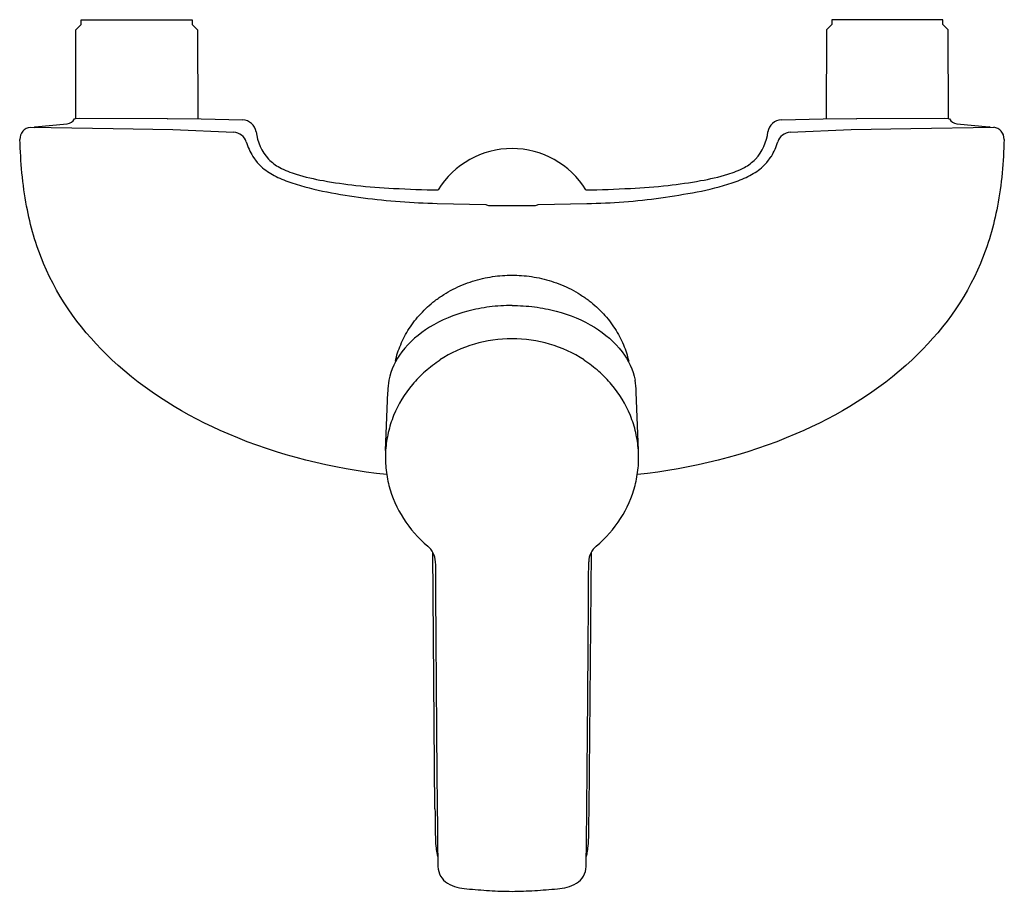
# Model space of a CAD drawing. Header units: millimetres. Extents: x -105 to 105, y -186 to 0.
import ezdxf

# ---------------------------------------------------------------- set-up
doc = ezdxf.new("R2010")
doc.units = ezdxf.units.MM
doc.header["$MEASUREMENT"] = 0
doc.layers.add('PLANNING', color=1, linetype='Continuous')

# ---------------------------------------------------------------- blocks, each defined once
blk = doc.blocks.new('250000_t')
at = {"layer": 'PLANNING'}
for p, q in [((-102.66, -22.95), (-85.03, -23.17)), ((-101.95, -22.98), (-101.72, -22.85)), ((-101.72, -22.84), (-94.8, -22.18)), ((85.02, -23.17), (102.66, -22.95)), ((101.94, -22.98), (101.72, -22.85)), ((-85.03, -23.17), (-72.28, -23.41)), ((-72.28, -23.41), (-59.28, -23.99)), ((59.27, -23.99), (72.28, -23.41)), ((72.28, -23.41), (85.02, -23.17)), ((-55.27, -29.14), (-54.31, -30.47)), ((54.31, -30.47), (55.26, -29.14)), ((-54.31, -30.47), (-53.18, -31.59)), ((53.17, -31.59), (54.31, -30.47)), ((-15.95, -39.18), (-5.6, -39.44)), ((-5.6, -39.44), (-5.46, -39.51)), ((-5.46, -39.51), (-5.24, -39.57)), ((-5.24, -39.57), (-5.03, -39.65)), ((-5.03, -39.65), (5.03, -39.65)), ((5.03, -39.65), (5.23, -39.57)), ((5.23, -39.57), (5.45, -39.51)), ((5.45, -39.51), (5.59, -39.44)), ((5.59, -39.44), (15.94, -39.18)), ((-26.94, -91.86), (-26.48, -79.39)), ((26.94, -91.86), (26.48, -79.39)), ((-16.42, -168.29), (-16.91, -113.51)), ((16.42, -168.29), (16.91, -113.51))]:
    blk.add_line(p, q, dxfattribs=at)
for points in [[(-93, -21), (-92.99, -2.17), (-91.85, -1), (-91.85, 0), (-68.15, 0), (-68.15, -1), (-67.03, -2.16), (-66.98, -21.03)], [(93, -21), (92.99, -2.17), (91.85, -1), (91.85, 0), (68.15, 0), (68.15, -1), (67.03, -2.16), (66.98, -21.03)], [(-93.22, -21.17), (-93.03, -21.04), (-92.14, -21.03), (-73.49, -21.05), (-73.42, -21.12), (-66.86, -21.06), (-66.29, -21.14), (-57.4, -21.37)]]:
    blk.add_lwpolyline(points, dxfattribs=at)
blk.add_lwpolyline([(57.4, -21.37), (66.29, -21.14), (66.85, -21.06), (73.41, -21.12), (73.49, -21.05), (92.13, -21.03), (93.03, -21.05), (92.98, -21.04), (93.22, -21.17, 0.242873), (94.79, -22.18), (101.72, -22.84)], format="xyb", dxfattribs=at)
for centre, radius, start, end in [((-102.39, -25.44), 2.5, 96.2756, 181.8556), ((-94.98, -20.17), 2.02, 275.1872, 330.3032), ((-57.53, -24.37), 3, 8.7164, 87.6197), ((57.47, -24.31), 2.95, 91.4776, 172.1863), ((102.37, -25.44), 2.51, 358.3718, 83.497), ((-59.55, -27.09), 3.11, 20.135, 85.0254), ((59.54, -27.09), 3.11, 94.9746, 159.865), ((-44.16, -22.45), 12.97, 195.9646, 211.0801), ((44.16, -22.45), 12.97, 328.9199, 344.0354), ((0, -45.9), 18.43, 90.0137, 148.6069), ((0, -45.88), 18.41, 31.3656, 90.0137), ((-44, -20.34), 14.52, 230.7925, 244.3359), ((-38.12, -8.09), 28.11, 244.3359, 251.777), ((38.11, -8.09), 28.11, 288.223, 295.6641), ((44, -20.34), 14.52, 295.6641, 309.2075), ((-28.61, 20.79), 58.52, 251.777, 259.3383), ((28.6, 20.79), 58.52, 280.6617, 288.223), ((-18.07, 69.54), 108.38, 258.6306, 262.7604), ((8.92, 125.32), 164.88, 277.9473, 280.6617), ((-11.91, 117.99), 157.22, 262.7604, 268.5293), ((14.26, 87.09), 126.28, 270.763, 277.9473), ((-0.23, -95.86), 27.81, 89.5243, 123.0007), ((0.23, -95.86), 27.81, 56.9993, 90.4757), ((-0.69, -95.29), 26.99, 122.8499, 131.2687), ((0.69, -95.29), 26.99, 48.7313, 57.1501), ((-1.43, -94.46), 25.88, 131.2519, 139.9388), ((1.42, -94.46), 25.88, 40.0612, 48.7481), ((-5.03, -80.25), 21.47, 170.9081, 177.5846), ((5.03, -80.25), 21.47, 2.4154, 9.0919), ((-2.23, -93.8), 24.85, 139.9174, 157.7558), ((2.22, -93.8), 24.85, 22.2442, 40.0826), ((-3.04, -93.42), 23.95, 157.8939, 166.9953), ((3.04, -93.42), 23.95, 13.0047, 22.1061), ((-3.07, -93.42), 23.92, 166.9827, 176.1003), ((3.06, -93.42), 23.92, 3.8997, 13.0173), ((-3.64, -93.37), 23.35, 176.1254, 185.416), ((3.64, -93.37), 23.35, 354.584, 3.8746), ((-3.02, -93.32), 23.97, 185.4027, 194.5446), ((3.02, -93.32), 23.97, 345.4554, 354.5973), ((-2.62, -93.16), 24.4, 194.6681, 212.7088), ((2.62, -93.16), 24.4, 327.2912, 345.3319), ((-1.21, -92.25), 26.08, 212.7088, 230.0301), ((1.2, -92.25), 26.08, 309.9699, 327.2912), ((-20.85, -115.69), 4.51, 1.4125, 50.6545), ((20.85, -115.69), 4.51, 129.3455, 178.5875), ((30916.75, 74.37), 30933.68, 180.351832, 180.357293), ((-30916.75, 74.37), 30933.68, 359.642707, 359.648168), ((17462.66, -10.46), 17479.32, 180.354237, 180.455735), ((-17462.66, -10.46), 17479.32, 359.544265, 359.645763), ((6439.71, -102.27), 6455.99, 180.419148, 180.694762), ((-6439.71, -102.27), 6455.99, 359.305238, 359.580852), ((286.54, -167.11), 302.96, 180.2216, 181.2333), ((-286.54, -167.11), 302.96, 358.7667, 359.7784), ((22.09, -172.9), 38.46, 181.0928, 184.9872), ((-22.1, -172.9), 38.46, 355.0128, 358.9072), ((-0.42, -174.85), 15.86, 185.0645, 190.0783), ((0.41, -174.85), 15.86, 349.9217, 354.9355), ((-6.38, -175.91), 9.8, 190.0783, 195.383), ((6.38, -175.91), 9.8, 344.617, 349.9217), ((-11.36, -180.36), 4.45, 182.4549, 237.7487), ((11.36, -180.36), 4.45, 302.2513, 357.5451), ((-10.24, -178.69), 6.46, 237.2475, 256.6298), ((10.24, -178.69), 6.46, 283.3702, 302.7525), ((-8.41, -170.63), 14.72, 256.9333, 265.1374), ((1.22, -79.17), 106.68, 264.149, 266.7465), ((1.17, -80.05), 105.81, 266.7465, 268.0572), ((0.22, -115.32), 70.53, 267.8588, 269.83), ((-0.24, -114.4), 71.45, 270.2038, 272.149), ((-1.16, -80.34), 105.51, 271.956, 273.27), ((-1.23, -79.13), 106.72, 273.27, 275.8548), ((8.41, -170.63), 14.72, 274.8626, 283.0667)]:
    blk.add_arc(centre, radius, start, end, dxfattribs=at)
for points, knots in [([(-54.56, -23.91), (-54.23, -26.04), (-53.01, -29.17), (-49.33, -31.78), (-45.35, -33.28), (-39.86, -34.46), (-32.93, -35.46), (-24.75, -36.04), (-18.9, -36.24), (-15.73, -36.3)], [69.976421, 69.976421, 69.976421, 69.976421, 76.469738, 79.443639, 83.28236, 89.226329, 96.252751, 104.306853, 113.825436, 113.825436, 113.825436, 113.825436]), ([(15.72, -36.3), (18.89, -36.24), (24.74, -36.04), (32.92, -35.46), (39.85, -34.46), (45.34, -33.28), (49.32, -31.78), (53.01, -29.17), (54.26, -26.04), (54.55, -23.91)], [151.39898, 151.39898, 151.39898, 151.39898, 160.917562, 168.971665, 175.998087, 181.942056, 185.780776, 188.754677, 195.247995, 195.247995, 195.247995, 195.247995]), ([(-26.71, -96.99), (-38.32, -95.73), (-59.41, -90.58), (-85.47, -74.81), (-99.16, -56.27), (-103.99, -39.29), (-104.73, -30.32), (-104.89, -25.52)], [-117.015827, -117.015827, -117.015827, -117.015827, -82.010218, -52.425241, -27.064373, -14.363278, 0, 0, 0, 0]), ([(104.88, -25.52), (104.75, -30.32), (103.99, -39.29), (99.15, -56.27), (85.46, -74.81), (59.41, -90.58), (38.32, -95.73), (26.71, -96.99)], [223.216814, 223.216814, 223.216814, 223.216814, 237.580092, 250.281187, 275.642055, 305.227032, 340.227228, 340.227228, 340.227228, 340.227228]), ([(0, -60.94), (-1.6, -60.94), (-4.78, -61.14), (-10.82, -62.31), (-17.54, -65.03), (-23.62, -70.18), (-25.83, -74.65), (-26.23, -76.86)], [0, 0, 0, 0, 4.808037, 9.520835, 18.428745, 26.337585, 33.034628, 33.034628, 33.034628, 33.034628]), ([(0, -60.94), (1.6, -60.94), (4.78, -61.14), (10.82, -62.31), (17.54, -65.03), (23.62, -70.18), (25.83, -74.65), (26.23, -76.86)], [0, 0, 0, 0, 4.808037, 9.520835, 18.428745, 26.337585, 33.034628, 33.034628, 33.034628, 33.034628])]:
    blk.add_open_spline(points, degree=3, knots=knots, dxfattribs=at)
for points, weights in [([(-24.87, -72.81), (-20.66, -54.47), (0, -54.47)], [0.9296466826, 0.747990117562, 1]), ([(0, -54.47), (20.66, -54.47), (24.87, -72.81)], [1, 0.74798105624, 0.929659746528])]:
    blk.add_rational_spline(points, weights, degree=2, dxfattribs=at)

msp = doc.modelspace()

# ---------------------------------------------------------------- block references
msp.add_blockref('250000_t', (0, 0))

doc.saveas('drawing.dxf')
